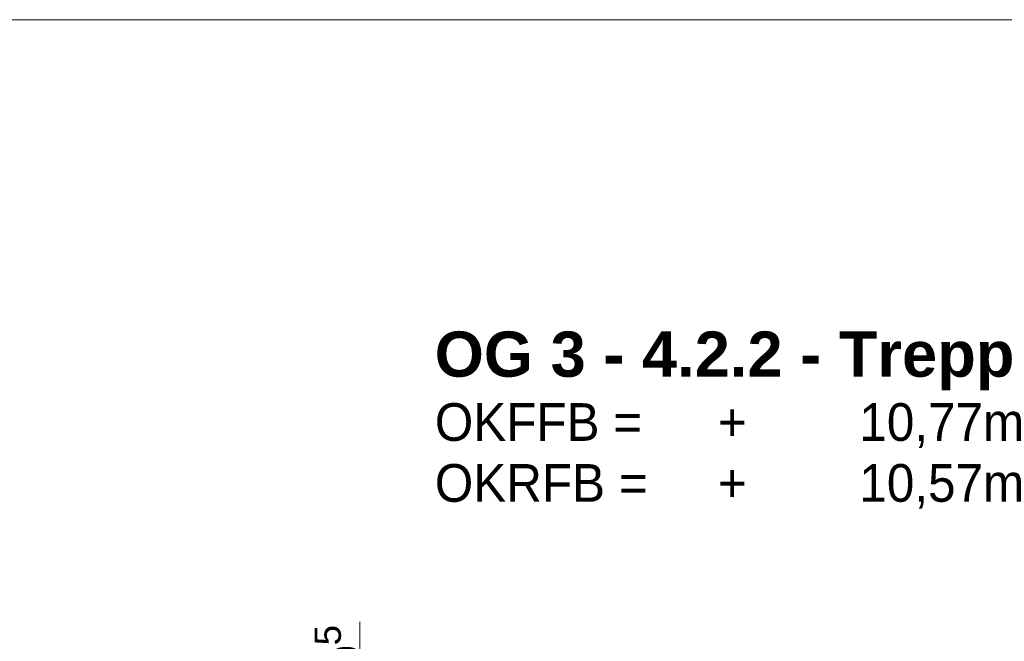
# Model space of a CAD drawing. Header units: metres. Extents: x 0.4 to 30.1, y -10.7 to 8.6.
# Tile 211 of 256: x 8.102 to 8.76, y 6.184 to 6.6. Entities that reach past the tile are written whole.
import ezdxf

# ---------------------------------------------------------------- set-up
doc = ezdxf.new("R2010")
doc.units = ezdxf.units.M
doc.header["$PDMODE"] = 1
doc.header["$PDSIZE"] = -2
doc.layers.get('0').update_dxf_attribs({"lineweight": 25})
for name, color, linetype, lineweight in [('_Bodenaufbauten 20230510 (2D)', 7, 'Continuous', 9), ('Bemaßung', 7, 'Continuous', 9), ('Keine', 7, 'Continuous', 9)]:
    doc.layers.add(name, color=color, linetype=linetype, lineweight=lineweight)
doc.layers.get('0').freeze()
doc.styles.add('Arial', font='arial.ttf')
doc.styles.add('Arial (bold)', font='arialbd.ttf')
doc.dimstyles.new('boris100', dxfattribs={"dimtxt": 17.652669, "dimasz": 0.001414, "dimexe": 0.001, "dimexo": 0.01, "dimgap": 0.0001, "dimtad": 1, "dimdec": 4, "dimtxsty": 'Arial', "dimblk": 'VW_SLASH', "dimblk1": 'VW_SLASH', "dimblk2": 'VW_SLASH', "dimcen": 0, "dimdle": 0.001, "dimadec": 3, "dimazin": 0, "dimtfac": 0.8, "dimtdec": 4, "dimtix": 1, "dimtmove": 0, "dimatfit": 0, "dimldrblk": 'VW_FILLEDARROW', "dimfxl": 0.001, "dimfxlon": 1, "dimfrac": 2, "dimtolj": 1, "dimarcsym": 0})

# ---------------------------------------------------------------- blocks, each defined once
blk = doc.blocks.new('VW_SLASH')
at = {"color": 0, "linetype": 'ByBlock', "lineweight": -2, "transparency": 16777216}
blk.add_line((0.707, 0), (-1, 0), dxfattribs=at)
at = {"color": 0, "linetype": 'Continuous', "lineweight": 20, "transparency": 16777216, "flags": 128}
blk.add_lwpolyline([(0.5, 0.5), (-0.5, -0.5)], dxfattribs=at)
blk = doc.blocks.new('*D376')
at = {"layer": 'Bemaßung', "color": 0, "lineweight": -2}
for p, q in [((8.3294, 6.18305), (8.3294, 6.19719)), ((8.3394, 6.16891), (8.3194, 6.16891)), ((8.3294, 6.16391), (8.3294, 6.16891)), ((8.3394, 6.16391), (8.3194, 6.16391)), ((8.3294, 6.14977), (8.3294, 6.13563))]:
    blk.add_line(p, q, dxfattribs=at)
at = {"layer": 'Defpoints', "color": 0}
for p in [(8.3294, 6.16891), (8.3794, 6.16891), (8.3794, 6.16391)]:
    blk.add_point(p, dxfattribs=at)
at = {"layer": 'Bemaßung', "color": 0, "lineweight": -2, "xscale": 0.014138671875, "yscale": 0.014138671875, "zscale": 0.014138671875}
for p, rotation in [((8.3294, 6.16891), 270), ((8.3294, 6.16391), 90)]:
    blk.add_blockref('VW_SLASH', p, dxfattribs=dict(at, rotation=rotation))
at = {"layer": 'Bemaßung', "color": 0, "insert": (8.3142, 6.18147), "char_height": 0.0176527, "attachment_point": 5, "rotation": 90, "style": 'Arial'}
blk.add_mtext('\\A1;0\\S5^ ;', dxfattribs=at)
blk = doc.blocks.new('VW_FILLEDARROW')
at = {"linetype": 'Continuous', "lineweight": 5, "true_color": 0xb9b9b9, "transparency": 16777216}
h = blk.add_hatch(dxfattribs=at)
h.set_pattern_fill('Dämm', color=9, style=0, pattern_type=2)
h.set_pattern_definition([(-45, (0, 0), (0.00053033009, 0.00053033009), []), (-135, (0, 0), (0.00053033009, -0.00053033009), [])])
h.paths.add_polyline_path([(-2.246, 0.602), (0, 0), (-2.246, -0.602)])
at = {"color": 0, "linetype": 'Continuous', "lineweight": 5, "transparency": 16777216, "flags": 128}
blk.add_lwpolyline([(-2.246, 0.602), (0, 0), (-2.246, -0.602)], close=True, dxfattribs=at)
blk = doc.blocks.new('Bodenaufbauten 20230510 (2D)')
at = {"layer": 'Keine', "color": 255, "flags": 128}
blk.add_lwpolyline([(8, 6.6), (10, 6.6), (10, 4.2), (8, 4.2)], close=True, dxfattribs=at)
at = {"layer": 'Keine', "color": 7, "transparency": 33554687, "attachment_point": 1}
for s, insert, char_height, line_spacing_factor, style in [('OG 3 - 4.2.2 - Treppenhäuser Zwischenpodest', (8.3794, 6.39146), 0.0302617, 0.99019, 'Arial (bold)'), ('\\pxt1.154;OKFFB =^I+^I10,77m\\POKRFB =^I+^I10,57m', (8.3794, 6.34351), 0.0252181, 0.969122, 'Arial')]:
    blk.add_mtext(s, dxfattribs=dict(at, insert=insert, char_height=char_height, line_spacing_factor=line_spacing_factor, style=style))
at = {"layer": 'Bemaßung'}
dim = blk.add_linear_dim(base=(8.3294, 6.16891), p1=(8.3794, 6.16391), p2=(8.3794, 6.16891), angle=270, text='0\\S5^ ;', dimstyle='boris100', override={"dimtxt": 0.017653, "dimasz": 0.014139, "dimexe": 0.01, "dimgap": 0.001, "dimdec": 3, "dimpost": '<>', "dimtxsty": 'Arial', "dimdle": 0.01, "dimtix": 0, "dimtmove": 2, "dimfxl": 0.01}, dxfattribs=at)
dim.commit()
dim.dimension.update_dxf_attribs({"geometry": '*D376', "text_midpoint": (8.3142, 6.18147), "dimtype": 160})

msp = doc.modelspace()

# ---------------------------------------------------------------- block references
at = {"layer": '_Bodenaufbauten 20230510 (2D)'}
msp.add_blockref('Bodenaufbauten 20230510 (2D)', (0, 0), dxfattribs=at)

doc.saveas('drawing.dxf')
